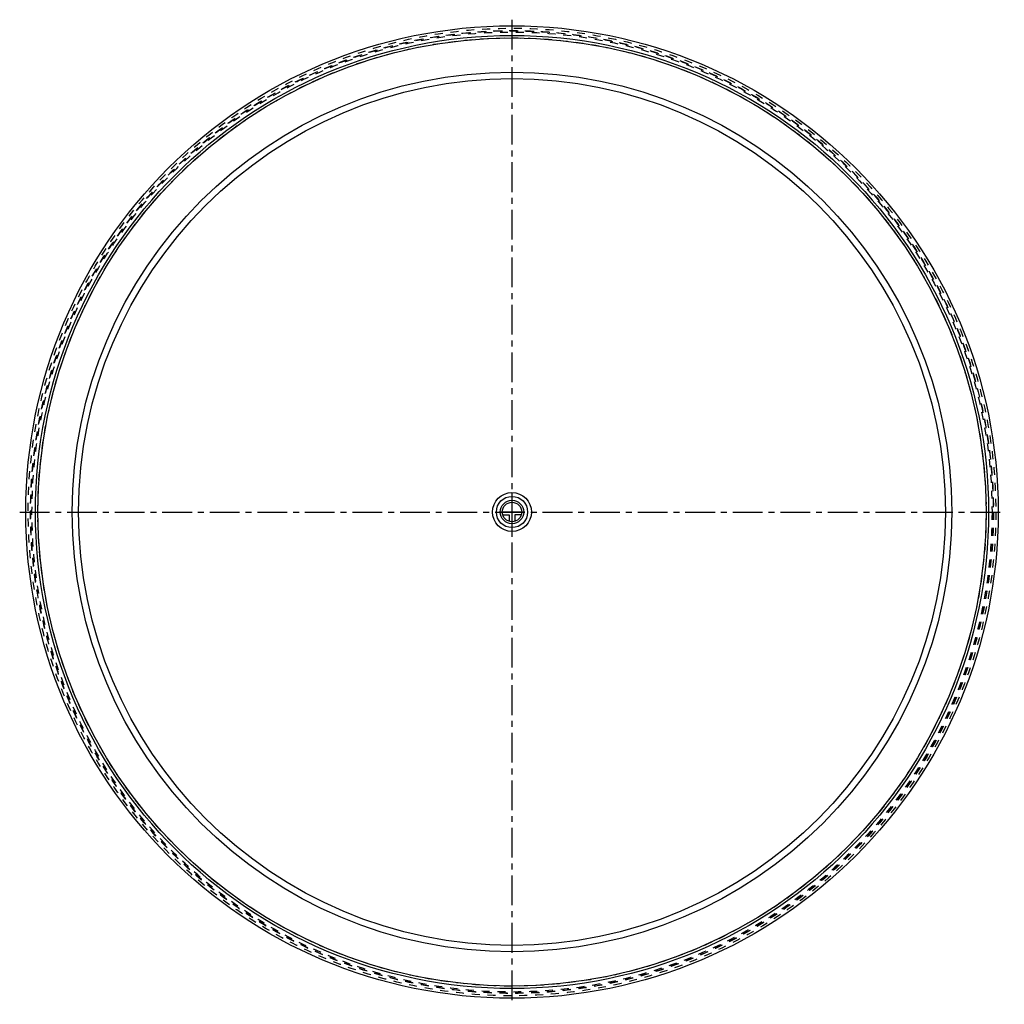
# Model space of a CAD drawing. Header units: millimetres. Extents: x 95 to 905, y 95 to 905.
import ezdxf

# ---------------------------------------------------------------- set-up
doc = ezdxf.new("R2010")
doc.units = ezdxf.units.MM
doc.header["$LTSCALE"] = 65.185185
doc.linetypes.add('CENTER', pattern=[0.6, 0.375, -0.075, 0.075, -0.075])
doc.linetypes.add('HIDDEN', pattern=[0.2, 0.1, -0.1])
for name, color, linetype in [('FASEN', 7, 'CONTINUOUS'), ('KOERPER', 7, 'CONTINUOUS'), ('KONST.EL_MIT_GEO', 7, 'CONTINUOUS'), ('KURVEN', 7, 'CONTINUOUS'), ('L1', 7, 'CONTINUOUS')]:
    doc.layers.add(name, color=color, linetype=linetype)

msp = doc.modelspace()

# ---------------------------------------------------------------- linework, layer by layer
at = {"layer": 'FASEN', "color": 7, "linetype": 'Continuous'}
for radius in [361.86, 356.5]:
    msp.add_circle((500, 500), radius, dxfattribs=at)
at = {"layer": 'KOERPER', "color": 7, "linetype": 'Continuous'}
for radius in [400, 390]:
    msp.add_circle((500, 500), radius, dxfattribs=at)
at = {"layer": 'KOERPER', "color": 8, "linetype": 'HIDDEN'}
for radius in [398, 396.07, 395.86, 394.89]:
    msp.add_circle((500, 500), radius, dxfattribs=at)
at = {"layer": 'KONST.EL_MIT_GEO', "color": 7, "linetype": 'Continuous'}
msp.add_circle((500, 500), 392, dxfattribs=at)
at = {"layer": 'KONST.EL_MIT_GEO', "color": 8, "linetype": 'HIDDEN'}
msp.add_circle((500, 500), 390, dxfattribs=at)
at = {"layer": 'KURVEN', "color": 40, "linetype": 'Continuous'}
for p, q in [((500, 516), (500, 484)), ((509.6, 500), (490.4, 500)), ((492.31, 497.8), (497.8, 497.8)), ((497.8, 497.8), (497.8, 492.31)), ((502.2, 497.8), (502.2, 492.31)), ((507.69, 497.8), (502.2, 497.8))]:
    msp.add_line(p, q, dxfattribs=at)
for radius in [16, 12.8, 9.6, 8]:
    msp.add_circle((500, 500), radius, dxfattribs=at)
at = {"layer": 'L1', "color": 2, "linetype": 'CENTER'}
for p, q in [((500, 905), (500, 95)), ((95, 500), (905, 500))]:
    msp.add_line(p, q, dxfattribs=at)

doc.saveas('drawing.dxf')
